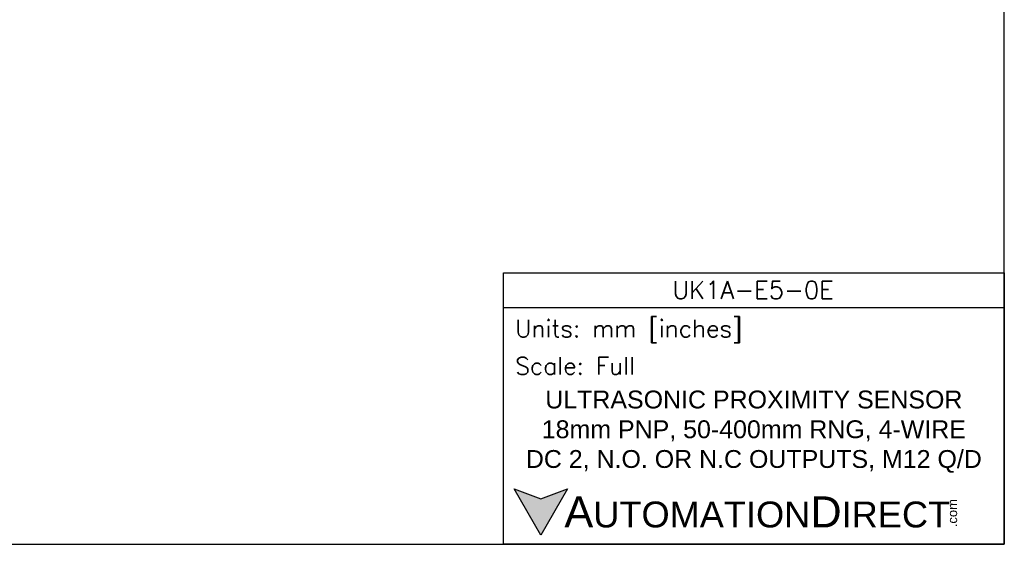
# Model space of a CAD drawing. Header units: inches. Extents: x 0 to 279, y 0 to 216.
# Tile 2 of 8: x 100 to 279, y 0 to 95. Entities that reach past the tile are written whole.
import ezdxf

# ---------------------------------------------------------------- set-up
doc = ezdxf.new("R2010")
doc.units = ezdxf.units.IN
doc.header["$LTSCALE"] = 10
doc.header["$MEASUREMENT"] = 0
doc.layers.add('Text', color=140, linetype='Continuous')
doc.styles.add('\\M+2ABAC\\M+2A6A11', font='txt')
doc.styles.add('ROMANS', font='romans.shx')

msp = doc.modelspace()

# ---------------------------------------------------------------- hatches: boundary and pattern name
at = {"layer": 'Text'}
msp.add_hatch(color=256, dxfattribs=at).paths.add_polyline_path([(199.93, 10.07), (195.08, 8.31), (190.23, 10.07), (195.08, 1.67)])

# ---------------------------------------------------------------- linework, layer by layer
at = {"layer": 'Defpoints'}
msp.add_lwpolyline([(279.4, 215.9), (0, 215.9), (0, 0), (279.4, 0)], close=True, dxfattribs=at)
at = {"layer": 'Text'}
msp.add_line((188.28, 43.12), (279.4, 43.12), dxfattribs=at)
for points in [[(188.28, 0), (188.28, 49.4), (279.4, 49.4), (279.4, 0)], [(199.93, 10.07), (195.08, 1.67), (190.23, 10.07), (195.08, 8.31)]]:
    msp.add_lwpolyline(points, close=True, dxfattribs=at)

# ---------------------------------------------------------------- texts
at = {"layer": 'Text', "linetype": 'Continuous', "insert": (233.7, 46.3), "char_height": 3.248, "width": 61.1425, "attachment_point": 5, "style": 'ROMANS'}
msp.add_mtext('UK1A-E5-0E', dxfattribs=at)
at = {"layer": 'Text', "attachment_point": 4}
for s, insert, char_height, width, style in [(' Units: mm [inches]', (188.28, 38.75), 3.1404, 91.118, 'ROMANS'), (' Scale: Full', (188.28, 32.47), 3.1404, 91.118, 'ROMANS'), ('{\\fArial|b0|i0|c0|p34;     \\H1.2x;A\\H0.8333x;UTOMATION\\H1.2x;D\\H0.8333x;IRECT}', (190.23, 5.87), 4.7106, 79.7962, '\\M+2ABAC\\M+2A6A11')]:
    msp.add_mtext(s, dxfattribs=dict(at, insert=insert, char_height=char_height, width=width, style=style))
at = {"layer": 'Text', "linetype": 'Continuous', "insert": (233.84, 20.5), "char_height": 3.2482, "width": 87.1298, "attachment_point": 5}
msp.add_mtext('{\\fArial|b0|i0|c0|p34;ULTRASONIC PROXIMITY SENSOR\\P18mm PNP, 50-400mm RNG, 4-WIRE\\PDC 2, N.O. OR N.C OUTPUTS, M12 Q/D}', dxfattribs=at)
at = {"layer": 'Text', "insert": (269.12, 3.11), "char_height": 1.6958, "width": 5.0253, "attachment_point": 1, "rotation": 90, "style": '\\M+2ABAC\\M+2A6A11'}
msp.add_mtext('{\\fArial|b0|i0|c0|p34;.com}', dxfattribs=at)

doc.saveas('drawing.dxf')
